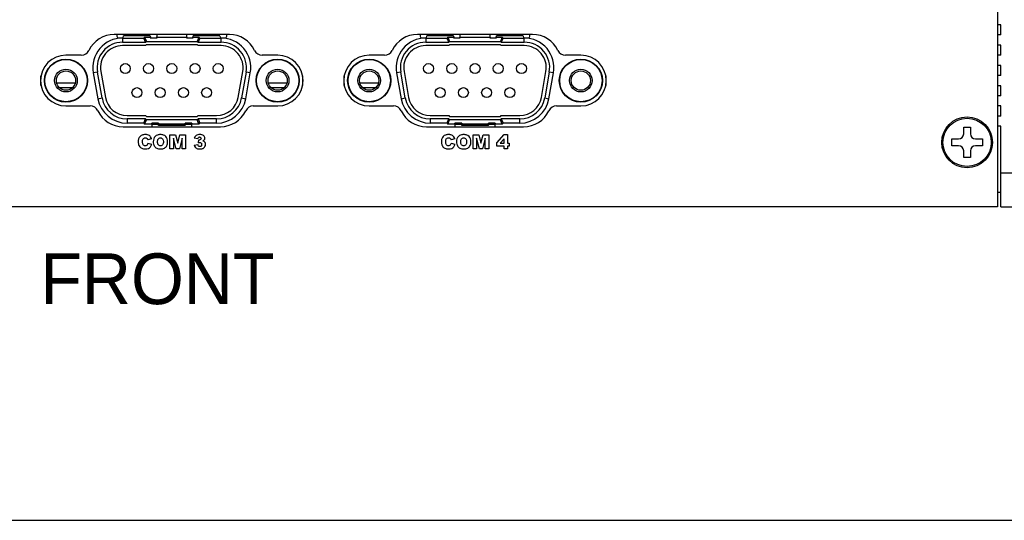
# Model space of a CAD drawing. Header units: millimetres. Extents: x 0 to 594, y 0 to 420.
# Tile 4 of 11: x 185 to 301, y 0 to 59. Entities that reach past the tile are written whole.
import ezdxf

# ---------------------------------------------------------------- set-up
doc = ezdxf.new("R2010")
doc.units = ezdxf.units.MM
doc.header["$LTSCALE"] = 32.67
doc.layers.get('0').update_dxf_attribs({"linetype": 'CONTINUOUS'})
for name, color, linetype in [('01_SUPPORT_M3_L222PRT-SHAPE', 7, 'CONTINUOUS'), ('2D-A-DIM', 7, 'CONTINUOUS'), ('2D-A-FORMAT', 7, 'CONTINUOUS'), ('2D-A-TEXT', 7, 'CONTINUOUS'), ('C-1-338168-2-G-3D-SHAPE', 7, 'CONTINUOUS'), ('CASE_MPC-B1500A-SHAPE', 7, 'CONTINUOUS'), ('FRONT_COVER-MPC-B1500A-SHAPE', 7, 'CONTINUOUS'), ('INTEL_530_SSD_STANDARD_MO-SHAPE', 7, 'CONTINUOUS'), ('MIO-5373_BORAD-SHAPE', 7, 'CONTINUOUS'), ('SCREW-PLATE_HEAD-SHAPE', 7, 'CONTINUOUS')]:
    doc.layers.add(name, color=color, linetype=linetype)
doc.styles.get("Standard").update_dxf_attribs({"font": 'gothic.ttf'})
doc.dimstyles.new('DIMSTYLE_3', dxfattribs={"dimtxt": 3.5, "dimasz": 3.5, "dimexe": 1.5, "dimexo": 1, "dimgap": 0.875, "dimtad": 1, "dimdec": 5, "dimdsep": 46, "dimtxsty": 'STANDARD', "dimblk": '_FILLED', "dimblk1": '_FILLED', "dimblk2": '_FILLED', "dimcen": 0.09, "dimadec": 5, "dimazin": 2, "dimtp": 0.3, "dimtm": 0.3, "dimtfac": 1, "dimtdec": 5, "dimtofl": 0, "dimtmove": 0, "dimatfit": 3, "dimldrblk": '_FILLED', "dimfxl": 1, "dimtolj": 1, "dimarcsym": 0})

# ---------------------------------------------------------------- blocks, each defined once
blk = doc.blocks.new('_FILLED')
at = {"color": 0, "linetype": 'BYBLOCK'}
blk.add_solid([(0, 0), (-1, 0.214), (-1, -0.214)], dxfattribs=at)
blk = doc.blocks.new('*D8')
at = {"layer": '2D-A-DIM', "color": 2, "linetype": 'CONTINUOUS'}
for p, q in [((288.79, 113.47), (331.09, 113.47)), ((329.59, 113.47), (329.59, 75.27)), ((329.59, 37.07), (329.59, 75.27)), ((310.68, 37.07), (331.09, 37.07))]:
    blk.add_line(p, q, dxfattribs=at)
at = {"layer": '2D-A-DIM', "color": 2, "linetype": 'CONTINUOUS', "xscale": 3.5, "yscale": 3.5, "zscale": 3.5}
for p, rotation in [((329.59, 113.47), 90), ((329.59, 37.07), 270)]:
    blk.add_blockref('_FILLED', p, dxfattribs=dict(at, rotation=rotation))
at = {"layer": '2D-A-DIM', "color": 2, "linetype": 'CONTINUOUS', "insert": (325.22, 75.27), "char_height": 3.5, "width": 9.113, "attachment_point": 2, "rotation": 90, "line_spacing_factor": 0.9}
blk.add_mtext('76.4', dxfattribs=at)

msp = doc.modelspace()

# ---------------------------------------------------------------- linework, layer by layer
at = {"layer": '01_SUPPORT_M3_L222PRT-SHAPE', "color": 7, "linetype": 'CONTINUOUS'}
msp.add_line((243.170901, 57.265179), (243.170901, 57.415179), dxfattribs=at)
at = {"layer": '2D-A-FORMAT', "color": 7, "linetype": 'CONTINUOUS'}
msp.add_line((0, 0), (594, 0), dxfattribs=at)
at = {"layer": 'C-1-338168-2-G-3D-SHAPE', "color": 7, "linetype": 'CONTINUOUS'}
for p, q in [((196.292525, 57.415179), (196.292525, 57.215179)), ((196.492525, 57.015179), (196.892525, 57.015179)), ((196.957525, 56.995179), (199.470418, 56.995179)), ((196.957525, 56.995179), (196.957525, 56.495179)), ((200.242525, 57.265179), (197.092525, 57.265179)), ((197.092525, 57.215179), (197.092525, 57.265179)), ((199.570418, 57.095179), (199.470418, 56.995179)), ((199.677525, 56.495179), (199.470418, 56.995179)), ((199.570418, 57.095179), (200.242525, 57.095179)), ((199.570418, 57.095179), (199.777525, 56.595179)), ((200.242525, 57.215179), (200.242525, 57.265179)), ((200.242525, 57.015179), (200.242525, 57.095179)), ((200.242525, 57.015179), (201.042525, 57.015179)), ((201.042525, 57.215179), (201.042525, 57.415179)), ((201.042525, 57.095179), (204.512525, 57.095179)), ((201.042525, 57.095179), (201.042525, 57.015179)), ((204.512525, 57.415179), (204.512525, 57.215179)), ((204.512525, 57.015179), (204.512525, 57.095179)), ((204.512525, 57.015179), (205.312525, 57.015179)), ((208.462525, 57.265179), (205.312525, 57.265179)), ((205.312525, 57.215179), (205.312525, 57.265179)), ((205.312525, 57.095179), (205.984632, 57.095179)), ((205.312525, 57.095179), (205.312525, 57.015179)), ((205.984632, 57.095179), (205.777525, 56.595179)), ((206.084632, 56.995179), (205.877525, 56.495179)), ((206.084632, 56.995179), (205.984632, 57.095179)), ((206.084632, 56.995179), (208.597525, 56.995179)), ((208.462525, 57.215179), (208.462525, 57.265179)), ((208.597525, 56.495179), (208.597525, 56.995179)), ((208.662525, 57.015179), (209.062525, 57.015179)), ((209.262525, 57.215179), (209.262525, 57.415179)), ((232.092525, 57.415179), (232.092525, 57.215179)), ((232.292525, 57.015179), (232.692525, 57.015179)), ((232.757525, 56.995179), (235.270418, 56.995179)), ((232.757525, 56.995179), (232.757525, 56.495179)), ((236.042525, 57.265179), (232.892525, 57.265179)), ((232.892525, 57.215179), (232.892525, 57.265179)), ((235.370418, 57.095179), (235.270418, 56.995179)), ((235.477525, 56.495179), (235.270418, 56.995179)), ((235.370418, 57.095179), (236.042525, 57.095179)), ((235.370418, 57.095179), (235.577525, 56.595179)), ((236.042525, 57.215179), (236.042525, 57.265179)), ((236.042525, 57.015179), (236.042525, 57.095179)), ((236.042525, 57.015179), (236.842525, 57.015179)), ((236.842525, 57.215179), (236.842525, 57.415179)), ((236.842525, 57.095179), (240.312525, 57.095179)), ((236.842525, 57.095179), (236.842525, 57.015179)), ((240.312525, 57.415179), (240.312525, 57.215179)), ((240.312525, 57.015179), (240.312525, 57.095179)), ((240.312525, 57.015179), (241.112525, 57.015179)), ((244.262525, 57.265179), (241.112525, 57.265179)), ((241.112525, 57.215179), (241.112525, 57.265179)), ((241.112525, 57.095179), (241.784632, 57.095179)), ((241.112525, 57.095179), (241.112525, 57.015179)), ((241.784632, 57.095179), (241.577525, 56.595179)), ((241.884632, 56.995179), (241.677525, 56.495179)), ((241.884632, 56.995179), (241.784632, 57.095179)), ((241.884632, 56.995179), (244.397525, 56.995179)), ((244.262525, 57.215179), (244.262525, 57.265179)), ((244.397525, 56.495179), (244.397525, 56.995179)), ((244.462525, 57.015179), (244.862525, 57.015179)), ((245.062525, 57.215179), (245.062525, 57.415179)), ((196.957525, 56.495179), (199.677525, 56.495179)), ((199.677525, 56.095179), (196.957525, 56.095179)), ((199.677525, 56.495179), (199.777525, 56.595179)), ((199.777525, 56.195179), (199.677525, 56.095179)), ((199.777525, 56.595179), (205.777525, 56.595179)), ((205.777525, 56.195179), (199.777525, 56.195179)), ((205.777525, 56.595179), (205.877525, 56.495179)), ((205.877525, 56.095179), (205.777525, 56.195179)), ((205.877525, 56.495179), (208.597525, 56.495179)), ((208.597525, 56.095179), (205.877525, 56.095179)), ((232.757525, 56.495179), (235.477525, 56.495179)), ((235.477525, 56.095179), (232.757525, 56.095179)), ((235.477525, 56.495179), (235.577525, 56.595179)), ((235.577525, 56.195179), (235.477525, 56.095179)), ((235.577525, 56.595179), (241.577525, 56.595179)), ((241.577525, 56.195179), (235.577525, 56.195179)), ((241.577525, 56.595179), (241.677525, 56.495179)), ((241.677525, 56.095179), (241.577525, 56.195179)), ((241.677525, 56.495179), (244.397525, 56.495179)), ((244.397525, 56.095179), (241.677525, 56.095179)), ((187.332525, 51.397777), (187.332525, 52.532581)), ((194.003102, 52.974234), (193.510698, 52.88741)), ((193.510698, 52.88741), (194.050259, 49.82741)), ((194.542662, 49.914234), (194.003102, 52.974234)), ((194.397025, 53.043693), (194.936586, 49.983693)), ((210.618465, 49.983693), (211.158025, 53.043693)), ((211.551948, 52.974234), (211.012388, 49.914234)), ((211.504792, 49.82741), (212.044352, 52.88741)), ((212.044352, 52.88741), (211.551948, 52.974234)), ((218.222525, 52.532581), (218.222525, 51.397777)), ((223.132525, 51.397777), (223.132525, 52.532581)), ((229.803102, 52.974234), (229.310698, 52.88741)), ((229.310698, 52.88741), (229.850259, 49.82741)), ((230.342662, 49.914234), (229.803102, 52.974234)), ((230.197025, 53.043693), (230.736586, 49.983693)), ((246.418465, 49.983693), (246.958025, 53.043693)), ((247.351948, 52.974234), (246.812388, 49.914234)), ((247.304792, 49.82741), (247.844352, 52.88741)), ((247.844352, 52.88741), (247.351948, 52.974234)), ((254.022525, 52.532581), (254.022525, 51.397777)), ((194.050259, 49.82741), (194.542662, 49.914234)), ((211.012388, 49.914234), (211.504792, 49.82741)), ((229.850259, 49.82741), (230.342662, 49.914234)), ((246.812388, 49.914234), (247.304792, 49.82741)), ((197.497086, 47.835179), (199.677525, 47.835179)), ((199.677525, 47.835179), (199.777525, 47.735179)), ((199.777525, 47.735179), (205.777525, 47.735179)), ((205.777525, 47.735179), (205.877525, 47.835179)), ((205.877525, 47.835179), (208.057965, 47.835179)), ((233.297086, 47.835179), (235.477525, 47.835179)), ((235.477525, 47.835179), (235.577525, 47.735179)), ((235.577525, 47.735179), (241.577525, 47.735179)), ((241.577525, 47.735179), (241.677525, 47.835179)), ((241.677525, 47.835179), (243.857965, 47.835179)), ((199.677525, 47.435179), (197.497086, 47.435179)), ((197.497086, 47.435179), (197.497086, 46.935179)), ((199.470418, 46.935179), (197.497086, 46.935179)), ((199.470418, 46.935179), (199.677525, 47.435179)), ((199.470418, 46.935179), (199.570418, 46.835179)), ((199.570418, 46.835179), (199.777525, 47.335179)), ((200.402525, 46.835179), (199.570418, 46.835179)), ((199.777525, 47.335179), (199.677525, 47.435179)), ((205.777525, 47.335179), (199.777525, 47.335179)), ((201.202525, 46.915179), (200.402525, 46.915179)), ((200.402525, 46.835179), (200.402525, 46.915179)), ((200.402525, 46.715179), (200.402525, 46.515179)), ((201.195266, 46.765179), (200.409784, 46.765179)), ((200.584525, 46.765179), (200.584525, 46.915179)), ((200.855525, 46.765179), (200.855525, 46.915179)), ((201.202525, 46.915179), (201.202525, 46.835179)), ((204.352525, 46.835179), (201.202525, 46.835179)), ((201.202525, 46.665179), (201.202525, 46.715179)), ((204.352525, 46.665179), (201.202525, 46.665179)), ((205.152525, 46.915179), (204.352525, 46.915179)), ((204.352525, 46.835179), (204.352525, 46.915179)), ((204.352525, 46.665179), (204.352525, 46.715179)), ((205.145266, 46.765179), (204.359784, 46.765179)), ((204.699525, 46.765179), (204.699525, 46.915179)), ((204.970525, 46.765179), (204.970525, 46.915179)), ((205.152525, 46.915179), (205.152525, 46.835179)), ((205.984632, 46.835179), (205.152525, 46.835179)), ((205.152525, 46.515179), (205.152525, 46.715179)), ((205.877525, 47.435179), (205.777525, 47.335179)), ((205.984632, 46.835179), (205.777525, 47.335179)), ((208.057965, 47.435179), (205.877525, 47.435179)), ((205.877525, 47.435179), (206.084632, 46.935179)), ((205.984632, 46.835179), (206.084632, 46.935179)), ((208.057965, 46.935179), (206.084632, 46.935179)), ((208.057965, 46.935179), (208.057965, 47.435179)), ((235.477525, 47.435179), (233.297086, 47.435179)), ((233.297086, 47.435179), (233.297086, 46.935179)), ((235.270418, 46.935179), (233.297086, 46.935179)), ((235.270418, 46.935179), (235.477525, 47.435179)), ((235.270418, 46.935179), (235.370418, 46.835179)), ((235.370418, 46.835179), (235.577525, 47.335179)), ((236.202525, 46.835179), (235.370418, 46.835179)), ((235.577525, 47.335179), (235.477525, 47.435179)), ((241.577525, 47.335179), (235.577525, 47.335179)), ((237.002525, 46.915179), (236.202525, 46.915179)), ((236.202525, 46.835179), (236.202525, 46.915179)), ((236.202525, 46.715179), (236.202525, 46.515179)), ((236.995266, 46.765179), (236.209784, 46.765179)), ((236.384525, 46.765179), (236.384525, 46.915179)), ((236.655525, 46.765179), (236.655525, 46.915179)), ((237.002525, 46.915179), (237.002525, 46.835179)), ((240.152525, 46.835179), (237.002525, 46.835179)), ((237.002525, 46.665179), (237.002525, 46.715179)), ((240.152525, 46.665179), (237.002525, 46.665179)), ((240.952525, 46.915179), (240.152525, 46.915179)), ((240.152525, 46.835179), (240.152525, 46.915179)), ((240.152525, 46.665179), (240.152525, 46.715179)), ((240.945266, 46.765179), (240.159784, 46.765179)), ((240.499525, 46.765179), (240.499525, 46.915179)), ((240.770525, 46.765179), (240.770525, 46.915179)), ((240.952525, 46.915179), (240.952525, 46.835179)), ((241.784632, 46.835179), (240.952525, 46.835179)), ((240.952525, 46.515179), (240.952525, 46.715179)), ((241.677525, 47.435179), (241.577525, 47.335179)), ((241.784632, 46.835179), (241.577525, 47.335179)), ((243.857965, 47.435179), (241.677525, 47.435179)), ((241.677525, 47.435179), (241.884632, 46.935179)), ((241.784632, 46.835179), (241.884632, 46.935179)), ((243.857965, 46.935179), (241.884632, 46.935179)), ((243.857965, 46.935179), (243.857965, 47.435179))]:
    msp.add_line(p, q, dxfattribs=at)
for points in [[(199.537232, 56.833877), (199.504188, 56.912686), (199.470418, 56.995179)], [(199.570418, 57.095179), (199.604205, 57.012647), (199.637251, 56.93383)], [(205.984632, 57.095179), (205.950164, 57.01293), (205.917799, 56.93383)], [(206.084632, 56.995179), (206.050846, 56.912647), (206.017799, 56.83383)], [(235.337232, 56.833877), (235.304188, 56.912686), (235.270418, 56.995179)], [(235.370418, 57.095179), (235.404205, 57.012647), (235.437251, 56.93383)], [(241.784632, 57.095179), (241.750164, 57.01293), (241.717799, 56.93383)], [(241.884632, 56.995179), (241.850846, 56.912647), (241.817799, 56.83383)], [(199.470418, 46.935179), (199.504205, 47.01771), (199.537251, 47.096527)], [(199.570418, 46.835179), (199.604886, 46.917428), (199.637251, 46.996527)], [(205.984632, 46.835179), (205.950846, 46.91771), (205.917799, 46.996527)], [(206.017818, 47.096481), (206.050862, 47.017671), (206.084632, 46.935179)], [(235.270418, 46.935179), (235.304205, 47.01771), (235.337251, 47.096527)], [(235.370418, 46.835179), (235.404886, 46.917428), (235.437251, 46.996527)], [(241.784632, 46.835179), (241.750846, 46.91771), (241.717799, 46.996527)], [(241.817818, 47.096481), (241.850862, 47.017671), (241.884632, 46.935179)]]:
    msp.add_lwpolyline(points, dxfattribs=at)
for centre, radius in [((190.282525, 51.965179), 2.55), ((190.282525, 51.965179), 2.5), ((197.291525, 53.387679), 0.59), ((200.034525, 53.387679), 0.59), ((202.777525, 53.387679), 0.59), ((205.520525, 53.387679), 0.59), ((208.263525, 53.387679), 0.59), ((215.272525, 51.965179), 2.55), ((215.272525, 51.965179), 2.5), ((226.082525, 51.965179), 2.55), ((226.082525, 51.965179), 2.5), ((233.091525, 53.387679), 0.59), ((235.834525, 53.387679), 0.59), ((238.577525, 53.387679), 0.59), ((241.320525, 53.387679), 0.59), ((244.063525, 53.387679), 0.59), ((251.072525, 51.965179), 2.55), ((251.072525, 51.965179), 2.5), ((190.282525, 51.965179), 1.335), ((190.282525, 51.965179), 1.135), ((215.272525, 51.965179), 1.335), ((215.272525, 51.965179), 1.135), ((226.082525, 51.965179), 1.335), ((226.082525, 51.965179), 1.135), ((251.072525, 51.965179), 1.335), ((251.072525, 51.965179), 1.135), ((198.662525, 50.542679), 0.59), ((201.405525, 50.542679), 0.59), ((204.149525, 50.542679), 0.59), ((206.892525, 50.542679), 0.59), ((234.462525, 50.542679), 0.59), ((237.205525, 50.542679), 0.59), ((239.949525, 50.542679), 0.59), ((242.692525, 50.542679), 0.59)]:
    msp.add_circle(centre, radius, dxfattribs=at)
for centre, radius, start, end in [((196.957525, 53.495179), 3.5, 90, 190), ((196.492525, 57.215179), 0.2, 180, 270), ((196.892525, 57.215179), 0.2, 270, 360), ((200.442525, 57.215179), 0.2, 180, 270), ((200.842525, 57.215179), 0.2, 270, 360), ((204.712525, 57.215179), 0.2, 180, 270), ((205.112525, 57.215179), 0.2, 270, 360), ((208.662525, 57.215179), 0.2, 180, 270), ((208.597525, 53.495179), 3.5, 350, 90), ((209.062525, 57.215179), 0.2, 270, 360), ((232.757525, 53.495179), 3.5, 90, 190), ((232.292525, 57.215179), 0.2, 180, 270), ((232.692525, 57.215179), 0.2, 270, 360), ((236.242525, 57.215179), 0.2, 180, 270), ((236.642525, 57.215179), 0.2, 270, 360), ((240.512525, 57.215179), 0.2, 180, 270), ((240.912525, 57.215179), 0.2, 270, 360), ((244.462525, 57.215179), 0.2, 180, 270), ((244.397525, 53.495179), 3.5, 350, 90), ((244.862525, 57.215179), 0.2, 270, 360), ((196.957525, 53.495179), 3, 90, 190), ((196.957525, 53.495179), 2.6, 90, 190), ((208.597525, 53.495179), 3, 350, 90), ((208.597525, 53.495179), 2.6, 350, 90), ((232.757525, 53.495179), 3, 90, 190), ((232.757525, 53.495179), 2.6, 90, 190), ((244.397525, 53.495179), 3, 350, 90), ((244.397525, 53.495179), 2.6, 350, 90), ((197.497086, 50.435179), 3.5, 190, 270), ((197.497086, 50.435179), 3, 190, 270), ((197.497086, 50.435179), 2.6, 190, 270), ((208.057965, 50.435179), 2.6, 270, 350), ((208.057965, 50.435179), 3, 270, 350), ((208.057965, 50.435179), 3.5, 270, 350), ((233.297086, 50.435179), 3.5, 190, 270), ((233.297086, 50.435179), 3, 190, 270), ((233.297086, 50.435179), 2.6, 190, 270), ((243.857965, 50.435179), 2.6, 270, 350), ((243.857965, 50.435179), 3, 270, 350), ((243.857965, 50.435179), 3.5, 270, 350), ((200.602525, 46.715179), 0.2, 90, 180), ((201.002525, 46.715179), 0.2, 0, 90), ((204.552525, 46.715179), 0.2, 90, 180), ((204.952525, 46.715179), 0.2, 0, 90), ((236.402525, 46.715179), 0.2, 90, 180), ((236.802525, 46.715179), 0.2, 0, 90), ((240.352525, 46.715179), 0.2, 90, 180), ((240.752525, 46.715179), 0.2, 0, 90)]:
    msp.add_arc(centre, radius, start, end, dxfattribs=at)
at = {"layer": 'CASE_MPC-B1500A-SHAPE', "color": 7, "linetype": 'CONTINUOUS'}
for p, q in [((300.677525, 58.565179), (300.277525, 58.565179)), ((300.677525, 57.365179), (300.677525, 58.565179)), ((300.677525, 57.365179), (300.277525, 57.365179)), ((300.677525, 56.165179), (300.277525, 56.165179)), ((300.677525, 54.965179), (300.677525, 56.165179)), ((300.677525, 54.965179), (300.277525, 54.965179)), ((300.677525, 53.765179), (300.277525, 53.765179)), ((300.677525, 52.565179), (300.677525, 53.765179)), ((300.677525, 52.565179), (300.277525, 52.565179)), ((300.677525, 51.365179), (300.277525, 51.365179)), ((300.677525, 50.165179), (300.677525, 51.365179)), ((300.677525, 50.165179), (300.277525, 50.165179)), ((300.677525, 48.965179), (300.277525, 48.965179)), ((300.677525, 47.765179), (300.677525, 48.965179)), ((300.677525, 47.765179), (300.277525, 47.765179)), ((300.677525, 46.565179), (300.277525, 46.565179)), ((300.677525, 37.065179), (300.677525, 46.565179)), ((300.677525, 41.065179), (312.677525, 41.065179)), ((300.277525, 38.765179), (300.677525, 38.765179)), ((300.677525, 37.065179), (312.677525, 37.065179))]:
    msp.add_line(p, q, dxfattribs=at)
at = {"layer": 'FRONT_COVER-MPC-B1500A-SHAPE', "color": 7, "linetype": 'CONTINUOUS'}
for p, q in [((300.277525, 96.165179), (300.277525, 37.065179)), ((209.578836, 57.415179), (195.976214, 57.415179)), ((245.378836, 57.415179), (231.776214, 57.415179)), ((192.094526, 54.965179), (190.277525, 54.965179)), ((215.277525, 54.965179), (213.460524, 54.965179)), ((227.894526, 54.965179), (226.077525, 54.965179)), ((251.077525, 54.965179), (249.260524, 54.965179)), ((190.277525, 48.965179), (193.152488, 48.965179)), ((212.402562, 48.965179), (215.277525, 48.965179)), ((226.077525, 48.965179), (228.952488, 48.965179)), ((248.202562, 48.965179), (251.077525, 48.965179)), ((197.034176, 46.515179), (208.520874, 46.515179)), ((232.834176, 46.515179), (244.320874, 46.515179)), ((202.557403, 45.556753), (203.224367, 45.556753)), ((202.557403, 43.915172), (202.557403, 45.556753)), ((203.224367, 45.556753), (203.481716, 44.558004)), ((203.481716, 44.558004), (203.737021, 45.556753)), ((203.737021, 45.556753), (204.40363, 45.556753)), ((204.40363, 45.556753), (204.40363, 43.915172)), ((238.357291, 45.556576), (239.024256, 45.556576)), ((238.357291, 43.915172), (238.357291, 45.556576)), ((239.024256, 45.556576), (239.281604, 44.557862)), ((239.281604, 44.557862), (239.536874, 45.556576)), ((239.536874, 45.556576), (240.203518, 45.556576)), ((240.203518, 45.556576), (240.203518, 43.915172)), ((241.170909, 44.59695), (242.001838, 45.584657)), ((242.001838, 45.584657), (242.399419, 45.584657)), ((242.399419, 45.584657), (242.399419, 44.575748)), ((200.390783, 45.074082), (199.942932, 44.974528)), ((199.962231, 44.586967), (200.406623, 44.452594)), ((203.292239, 43.915172), (202.972869, 45.16711)), ((202.972869, 45.16711), (202.972869, 43.915172)), ((203.988484, 45.16711), (203.668441, 43.915172)), ((203.988484, 43.915172), (203.988484, 45.16711)), ((205.404778, 44.348559), (205.860567, 44.408849)), ((205.860567, 45.08202), (205.429581, 45.159172)), ((205.935321, 44.623832), (205.9591, 44.949728)), ((236.190671, 45.074082), (235.74282, 44.974352)), ((235.762081, 44.586967), (236.206511, 44.452594)), ((239.092127, 43.915172), (238.772757, 45.166933)), ((238.772757, 45.166933), (238.772757, 43.915172)), ((239.788373, 45.166933), (239.468329, 43.915172)), ((239.788373, 43.915172), (239.788373, 45.166933)), ((241.170909, 44.221947), (241.170909, 44.59695)), ((242.001838, 44.221947), (241.170909, 44.221947)), ((242.001838, 45.092356), (241.562947, 44.575748)), ((241.562947, 44.575748), (242.001838, 44.575748)), ((242.001838, 44.575748), (242.001838, 45.092356)), ((242.001838, 43.915172), (242.001838, 44.221947)), ((242.399419, 44.575748), (242.605441, 44.575748)), ((242.605441, 44.221947), (242.399419, 44.221947)), ((242.399419, 44.221947), (242.399419, 43.915172)), ((242.605441, 44.575748), (242.605441, 44.221947)), ((202.972869, 43.915172), (202.557403, 43.915172)), ((203.668441, 43.915172), (203.292239, 43.915172)), ((204.40363, 43.915172), (203.988484, 43.915172)), ((238.772757, 43.915172), (238.357291, 43.915172)), ((239.468329, 43.915172), (239.092127, 43.915172)), ((240.203518, 43.915172), (239.788373, 43.915172)), ((242.399419, 43.915172), (242.001838, 43.915172)), ((300.277525, 37.065179), (119.077525, 37.065179))]:
    msp.add_line(p, q, dxfattribs=at)
msp.add_circle((296.677525, 44.665179), 2.85, dxfattribs=at)
for centre, radius, start, end in [((195.976214, 54.115179), 3.3, 89.99999998, 154.51768023), ((209.578836, 54.115179), 3.3, 25.48231977, 90), ((231.776214, 54.115179), 3.3, 90, 154.51768023), ((245.378836, 54.115179), 3.3, 25.48231977, 90), ((190.277525, 51.965179), 3, 90, 270), ((192.094526, 55.965179), 1, 270, 334.51768023), ((213.460524, 55.965179), 1, 205.48231977, 270), ((215.277525, 51.965179), 3, 270, 90), ((226.077525, 51.965179), 3, 90, 270), ((227.894526, 55.965179), 1, 270, 334.51768023), ((249.260524, 55.965179), 1, 205.48231977, 270), ((251.077525, 51.965179), 3, 270, 90), ((193.152488, 47.965179), 1, 25.48231977, 90), ((212.402562, 47.965179), 1, 90, 154.51768023), ((228.952488, 47.965179), 1, 25.48231977, 90), ((248.202562, 47.965179), 1, 90, 154.51768023), ((197.034176, 49.815179), 3.3, 205.48231977, 270), ((208.520874, 49.815179), 3.3, 270, 334.51768023), ((232.834176, 49.815179), 3.3, 205.48231977, 270), ((244.320874, 49.815179), 3.3, 270, 334.51768023)]:
    msp.add_arc(centre, radius, start, end, dxfattribs=at)
for points, knots in [([(200.390783, 45.074082), (200.364409, 45.153512), (200.298382, 45.299077), (200.133992, 45.474167), (199.94962, 45.551446), (199.781914, 45.580172), (199.626189, 45.587764), (199.45781, 45.576866), (199.240993, 45.525268), (199.007068, 45.383719), (198.868202, 45.146897), (198.81757, 44.92617), (198.806727, 44.755313), (198.814426, 44.597756), (198.833495, 44.482574), (198.852809, 44.417405), (198.860291, 44.395561)], [0, 0, 0, 0, 0.0938671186, 0.1767533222, 0.2630087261, 0.3124350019, 0.3673572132, 0.4375057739, 0.5009120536, 0.6163245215, 0.7327986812, 0.7975252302, 0.8694222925, 0.924029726, 0.9741877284, 1, 1, 1, 1]), ([(202.289715, 44.748186), (202.289715, 44.867079), (202.262467, 45.093704), (202.085923, 45.384036), (201.847007, 45.525279), (201.624074, 45.57679), (201.437888, 45.588832), (201.252538, 45.576629), (201.032045, 45.523439), (200.794297, 45.378882), (200.616338, 45.085457), (200.588868, 44.855388), (200.588868, 44.734745)], [0, 0, 0, 0, 0.1316861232, 0.2468316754, 0.3633237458, 0.4277854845, 0.4993299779, 0.5692115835, 0.6327278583, 0.7494860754, 0.8663753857, 1, 1, 1, 1]), ([(206.068635, 45.584657), (205.91983, 45.584657), (205.619455, 45.543171), (205.461289, 45.280801), (205.429581, 45.159172)], [0, 0, 0, 0, 0.5420972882, 1, 1, 1, 1]), ([(206.442791, 44.819835), (206.510347, 44.857346), (206.603161, 44.928419), (206.667602, 45.061202), (206.684057, 45.186083), (206.653206, 45.336297), (206.47331, 45.558131), (206.228622, 45.584657), (206.068635, 45.584657)], [0, 0, 0, 0, 0.1843012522, 0.2647584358, 0.3461333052, 0.4811105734, 0.6184098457, 1, 1, 1, 1]), ([(236.190671, 45.074082), (236.164282, 45.153491), (236.098237, 45.299025), (235.933919, 45.474193), (235.749486, 45.551348), (235.581808, 45.580157), (235.426076, 45.587769), (235.257698, 45.576864), (235.040882, 45.525268), (234.806922, 45.383708), (234.668089, 45.146827), (234.617419, 44.926051), (234.606581, 44.755162), (234.614278, 44.597579), (234.63335, 44.4824), (234.652659, 44.417226), (234.660139, 44.395381)], [0, 0, 0, 0, 0.0938441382, 0.176739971, 0.2629805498, 0.3124068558, 0.3673265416, 0.4374712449, 0.5008740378, 0.6162801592, 0.7327794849, 0.797507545, 0.8694295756, 0.9240340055, 0.974189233, 1, 1, 1, 1]), ([(238.089603, 44.748186), (238.089603, 44.867058), (238.0623, 45.093658), (237.885838, 45.384047), (237.646869, 45.525274), (237.42393, 45.57679), (237.237748, 45.588832), (237.052407, 45.576629), (236.831928, 45.523436), (236.594159, 45.378876), (236.416258, 45.085419), (236.388756, 44.855367), (236.388756, 44.734745)], [0, 0, 0, 0, 0.1316640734, 0.2468288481, 0.3633313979, 0.4277951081, 0.49934104, 0.5692158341, 0.6327289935, 0.7494869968, 0.8663981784, 1, 1, 1, 1]), ([(198.860291, 44.395561), (198.878995, 44.340952), (198.933762, 44.22281), (199.055196, 44.070305), (199.22489, 43.953213), (199.432761, 43.896903), (199.581875, 43.887267), (199.663179, 43.887267)], [0, 0, 0, 0, 0.1685217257, 0.3774812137, 0.5640024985, 0.7618664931, 1, 1, 1, 1]), ([(199.318339, 44.743353), (199.318339, 44.853513), (199.331543, 45.02915), (199.493841, 45.184497), (199.624369, 45.209944), (199.723792, 45.200417), (199.790656, 45.176334), (199.848521, 45.137415), (199.907982, 45.073554), (199.931051, 45.012763), (199.942932, 44.974528)], [0, 0, 0, 0, 0.3177431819, 0.4646770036, 0.6146953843, 0.684937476, 0.751541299, 0.8172139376, 0.8845160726, 1, 1, 1, 1]), ([(199.962231, 44.586967), (199.951939, 44.54006), (199.9264, 44.455822), (199.862788, 44.34561), (199.758843, 44.277075), (199.631802, 44.26202), (199.500249, 44.281475), (199.382839, 44.369361), (199.324302, 44.537194), (199.318339, 44.666394), (199.318339, 44.743353)], [0, 0, 0, 0, 0.1250577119, 0.228350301, 0.324449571, 0.436876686, 0.5544925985, 0.6633612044, 0.7995881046, 1, 1, 1, 1]), ([(199.663179, 43.887267), (199.786066, 43.887267), (200.01889, 43.91205), (200.296447, 44.133708), (200.37993, 44.341454), (200.406623, 44.452594)], [0, 0, 0, 0, 0.3627052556, 0.6626396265, 1, 1, 1, 1]), ([(200.588868, 44.734745), (200.588868, 44.646362), (200.603204, 44.479533), (200.688759, 44.256133), (200.822631, 44.084802), (200.997124, 43.963396), (201.171547, 43.911268), (201.327326, 43.890542), (201.456115, 43.885434), (201.584633, 43.891026), (201.740255, 43.915116), (201.913286, 43.977449), (202.0813, 44.105332), (202.257589, 44.348352), (202.289715, 44.587584), (202.289715, 44.748186)], [0, 0, 0, 0, 0.0968444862, 0.1814392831, 0.2584315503, 0.3316645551, 0.4106671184, 0.4552356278, 0.5037831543, 0.5516897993, 0.5959578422, 0.67606363, 0.7502470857, 0.8240224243, 1, 1, 1, 1]), ([(201.095986, 44.732699), (201.095986, 44.856416), (201.114711, 45.048305), (201.294711, 45.184877), (201.437011, 45.208336), (201.579632, 45.185769), (201.758544, 45.056375), (201.782597, 44.872195), (201.782597, 44.755065)], [0, 0, 0, 0, 0.2897786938, 0.3953930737, 0.5053998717, 0.6193219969, 0.7256509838, 1, 1, 1, 1]), ([(201.782597, 44.755065), (201.782597, 44.67695), (201.775815, 44.544298), (201.711175, 44.371566), (201.584446, 44.28099), (201.440765, 44.259344), (201.296199, 44.281824), (201.114674, 44.418134), (201.095986, 44.609672), (201.095986, 44.732699)], [0, 0, 0, 0, 0.1763083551, 0.2991181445, 0.4001091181, 0.5110852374, 0.6200293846, 0.7223231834, 1, 1, 1, 1]), ([(205.404778, 44.348559), (205.431494, 44.257379), (205.490726, 44.126124), (205.625757, 43.999442), (205.750776, 43.930917), (205.9123, 43.892964), (206.068533, 43.885158), (206.204942, 43.889776), (206.330693, 43.906187), (206.467116, 43.947688), (206.598823, 44.038191), (206.719536, 44.194055), (206.774026, 44.386536), (206.75426, 44.531896), (206.739294, 44.576807)], [0, 0, 0, 0, 0.1415079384, 0.206163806, 0.2729853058, 0.351393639, 0.4510073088, 0.5052756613, 0.5544754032, 0.639704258, 0.7149416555, 0.7885092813, 0.929837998, 1, 1, 1, 1]), ([(205.860567, 45.08202), (205.869295, 45.142615), (205.891162, 45.23467), (205.986818, 45.294872), (206.058634, 45.304743), (206.12857, 45.295644), (206.206001, 45.248711), (206.230678, 45.171651), (206.227245, 45.119873), (206.226133, 45.11157)], [0, 0, 0, 0, 0.299599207, 0.4113898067, 0.5322229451, 0.6480134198, 0.7506516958, 0.9594071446, 1, 1, 1, 1]), ([(206.143817, 44.173981), (206.125429, 44.168597), (206.078943, 44.161046), (206.008156, 44.172707), (205.900825, 44.238195), (205.873889, 44.340718), (205.860567, 44.408849)], [0, 0, 0, 0, 0.1325742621, 0.3242782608, 0.5041861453, 1, 1, 1, 1]), ([(205.935321, 44.623832), (205.983576, 44.6376), (206.063088, 44.658184), (206.173442, 44.642295), (206.248904, 44.59183), (206.294557, 44.509394), (206.305537, 44.411354), (206.293555, 44.312313), (206.242855, 44.220964), (206.180594, 44.18475), (206.143817, 44.173981)], [0, 0, 0, 0, 0.1836918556, 0.2952588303, 0.3976304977, 0.5041361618, 0.6290121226, 0.7534074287, 0.8641023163, 1, 1, 1, 1]), ([(206.226133, 45.11157), (206.223909, 45.094963), (206.212625, 45.054012), (206.154759, 44.974654), (206.071697, 44.944225), (206.018329, 44.944225)], [0, 0, 0, 0, 0.173612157, 0.4415023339, 1, 1, 1, 1]), ([(206.739294, 44.576807), (206.73288, 44.596054), (206.712825, 44.643019), (206.663289, 44.709552), (206.574171, 44.782248), (206.493095, 44.807546), (206.442791, 44.819835)], [0, 0, 0, 0, 0.150975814, 0.380425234, 0.6127757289, 1, 1, 1, 1]), ([(234.660139, 44.395381), (234.678838, 44.340767), (234.733588, 44.222631), (234.855126, 44.070229), (235.024714, 43.952987), (235.232683, 43.896941), (235.381759, 43.887267), (235.463067, 43.887267)], [0, 0, 0, 0, 0.1685271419, 0.37744599, 0.5640325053, 0.761847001, 1, 1, 1, 1]), ([(235.118191, 44.743177), (235.118191, 44.853349), (235.131448, 45.029004), (235.293674, 45.184456), (235.424274, 45.210019), (235.523652, 45.2003), (235.59061, 45.176385), (235.648316, 45.137258), (235.707997, 45.073555), (235.730923, 45.012638), (235.74282, 44.974352)], [0, 0, 0, 0, 0.3176948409, 0.4646910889, 0.6146781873, 0.6849089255, 0.7514739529, 0.8172003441, 0.8843912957, 1, 1, 1, 1]), ([(235.762081, 44.586967), (235.751806, 44.54006), (235.726286, 44.455818), (235.662676, 44.345611), (235.55873, 44.277069), (235.431694, 44.262046), (235.30015, 44.28137), (235.182702, 44.369193), (235.124178, 44.53702), (235.118191, 44.666217), (235.118191, 44.743177)], [0, 0, 0, 0, 0.125056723, 0.228353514, 0.3244587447, 0.4368928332, 0.5545130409, 0.6633329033, 0.7995743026, 1, 1, 1, 1]), ([(235.463067, 43.887267), (235.585954, 43.887267), (235.818774, 43.912051), (236.096347, 44.133705), (236.179789, 44.341461), (236.206511, 44.452594)], [0, 0, 0, 0, 0.3627052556, 0.6626396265, 1, 1, 1, 1]), ([(236.388756, 44.734745), (236.388756, 44.64634), (236.403058, 44.479496), (236.488708, 44.256107), (236.622463, 44.084684), (236.796983, 43.963236), (236.971424, 43.911164), (237.127216, 43.890524), (237.256002, 43.885439), (237.384512, 43.891026), (237.540129, 43.915111), (237.713096, 43.977486), (237.88126, 44.105202), (238.057395, 44.348383), (238.089603, 44.587584), (238.089603, 44.748186)], [0, 0, 0, 0, 0.0968645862, 0.1814334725, 0.2584608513, 0.3316825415, 0.4106862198, 0.4552515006, 0.5037968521, 0.5516995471, 0.5959614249, 0.6760579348, 0.750221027, 0.8240295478, 1, 1, 1, 1]), ([(236.895874, 44.732523), (236.895874, 44.856297), (236.91455, 45.048272), (237.094599, 45.184872), (237.236905, 45.208357), (237.379547, 45.185689), (237.558376, 45.056166), (237.582485, 44.872019), (237.582485, 44.754889)], [0, 0, 0, 0, 0.2898567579, 0.3954510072, 0.5054368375, 0.6193479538, 0.7257032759, 1, 1, 1, 1]), ([(237.582485, 44.754889), (237.582485, 44.676803), (237.575707, 44.544185), (237.510995, 44.371565), (237.384383, 44.280826), (237.240653, 44.259216), (237.09604, 44.281665), (236.914694, 44.418169), (236.895874, 44.609552), (236.895874, 44.732523)], [0, 0, 0, 0, 0.176266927, 0.2990286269, 0.4000939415, 0.5110858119, 0.6200452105, 0.7224143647, 1, 1, 1, 1])]:
    msp.add_open_spline(points, degree=3, knots=knots, dxfattribs=at)
msp.add_open_spline([(206.018329, 44.944225), (205.998501, 44.944225), (205.978705, 44.946758), (205.9591, 44.949728)], degree=3, dxfattribs=at)
at = {"layer": 'INTEL_530_SSD_STANDARD_MO-SHAPE', "color": 7, "linetype": 'CONTINUOUS'}
for p, q in [((191.375702, 51.665179), (189.189349, 51.665179)), ((189.480321, 51.165179), (191.084729, 51.165179)), ((216.365702, 51.665179), (214.179349, 51.665179)), ((214.470321, 51.165179), (216.074729, 51.165179)), ((227.175702, 51.665179), (224.989349, 51.665179)), ((225.280321, 51.165179), (226.884729, 51.165179))]:
    msp.add_line(p, q, dxfattribs=at)
at = {"layer": 'MIO-5373_BORAD-SHAPE', "color": 7, "linetype": 'CONTINUOUS'}
msp.add_line((244.060101, 57.415179), (244.060101, 57.265179), dxfattribs=at)
at = {"layer": 'SCREW-PLATE_HEAD-SHAPE', "color": 7, "linetype": 'CONTINUOUS'}
for p, q in [((296.277525, 46.465179), (297.077525, 46.465179)), ((296.277525, 45.665179), (296.277525, 46.465179)), ((297.077525, 46.465179), (297.077525, 45.665179)), ((294.877525, 45.065179), (295.677525, 45.065179)), ((294.877525, 44.265179), (294.877525, 45.065179)), ((295.677525, 44.265179), (294.877525, 44.265179)), ((297.677525, 45.065179), (298.477525, 45.065179)), ((298.477525, 44.265179), (297.677525, 44.265179)), ((298.477525, 45.065179), (298.477525, 44.265179)), ((296.277525, 42.865179), (296.277525, 43.665179)), ((297.077525, 43.665179), (297.077525, 42.865179)), ((297.077525, 42.865179), (296.277525, 42.865179))]:
    msp.add_line(p, q, dxfattribs=at)
msp.add_circle((296.677525, 44.665179), 3, dxfattribs=at)
for centre, start, end in [((295.677525, 45.665179), 270, 360), ((297.677525, 45.665179), 180, 270), ((295.677525, 43.665179), 0, 90), ((297.677525, 43.665179), 90, 180)]:
    msp.add_arc(centre, 0.6, start, end, dxfattribs=at)

# ---------------------------------------------------------------- texts
at = {"layer": '2D-A-TEXT', "color": 2, "linetype": 'CONTINUOUS', "insert": (187.2648, 31.546755), "char_height": 6, "width": 26.51111111, "attachment_point": 1, "line_spacing_factor": 0.9}
msp.add_mtext('FRONT', dxfattribs=at)

# ---------------------------------------------------------------- dimensions: what is measured, and where the dimension line sits
at = {"layer": '2D-A-DIM', "color": 2, "linetype": 'CONTINUOUS'}
dim = msp.add_linear_dim(base=(329.593978, 113.465179), p1=(309.677525, 37.065179), p2=(287.791367, 113.465179), angle=90, dimstyle='DIMSTYLE_3', dxfattribs=at)
dim.commit()
dim.dimension.update_dxf_attribs({"geometry": '*D8', "text_midpoint": (329.593978, 75.278899), "dimtype": 160})

doc.saveas('drawing.dxf')
